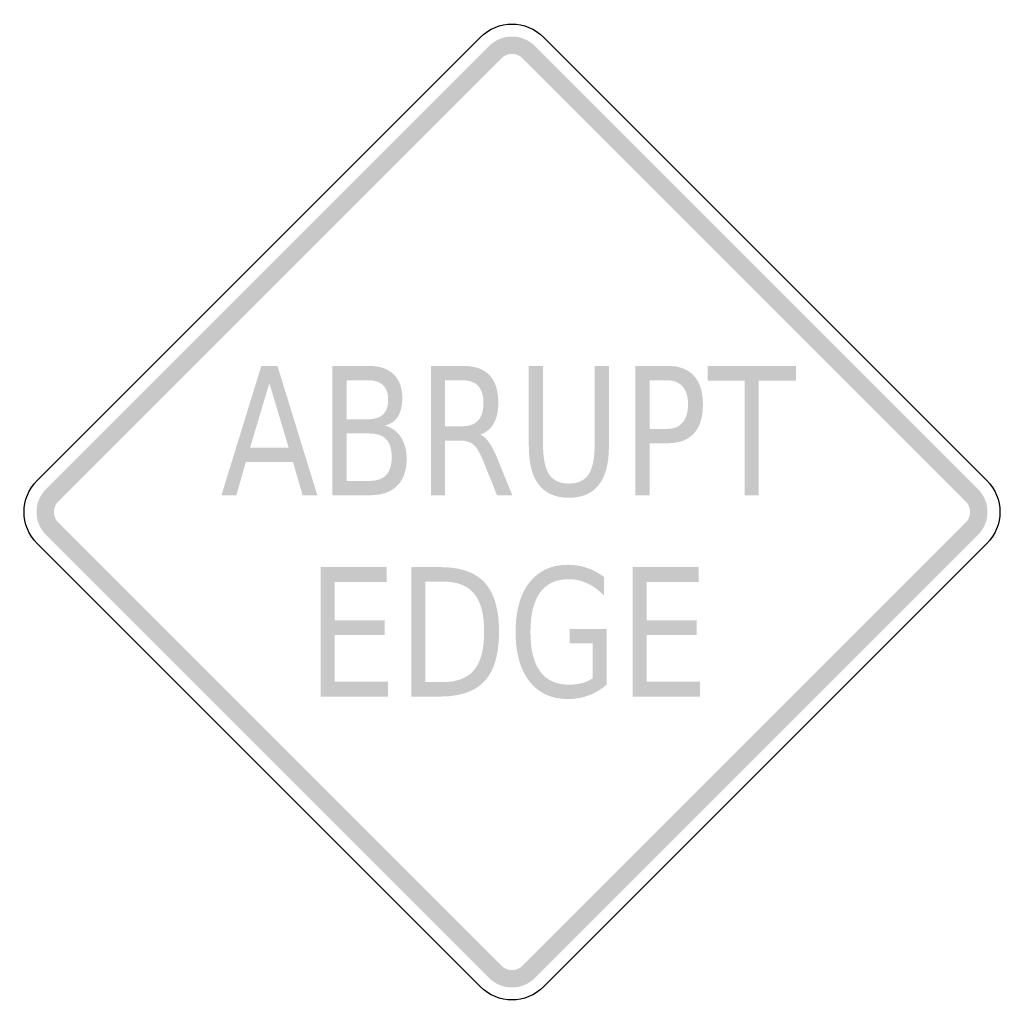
# Model space of a CAD drawing. Header units: inches. Extents: x -0.5 to 0.5, y -0.5 to 0.5.
import ezdxf

# ---------------------------------------------------------------- set-up
doc = ezdxf.new("R2010")
doc.units = ezdxf.units.IN
doc.header["$MEASUREMENT"] = 0

msp = doc.modelspace()

# ---------------------------------------------------------------- hatches: boundary and pattern name
for points in [[(0.02322, 0.47331), (0.02083, 0.47548), (0.01824, 0.4774), (0.01548, 0.47905), (0.01257, 0.48043), (0.00953, 0.48152), (0.00641, 0.4823), (0.00322, 0.48277), (0, 0.48293), (-0.00322, 0.48277), (-0.00641, 0.4823), (-0.00953, 0.48152), (-0.01257, 0.48043), (-0.01548, 0.47905), (-0.01824, 0.4774), (-0.02083, 0.47548), (-0.02322, 0.47331), (-0.01072, 0.46081), (-0.00961, 0.46181), (-0.00842, 0.4627), (-0.00714, 0.46346), (-0.0058, 0.4641), (-0.0044, 0.4646), (-0.00296, 0.46496), (-0.00149, 0.46518), (0, 0.46525), (0.00149, 0.46518), (0.00296, 0.46496), (0.0044, 0.4646), (0.0058, 0.4641), (0.00714, 0.46346), (0.00842, 0.4627), (0.00961, 0.46181), (0.01072, 0.46081), (0.02322, 0.47331)], [(-0.46081, 0.01072), (-0.01072, 0.46081), (-0.02322, 0.47331), (-0.47331, 0.02322), (-0.46081, 0.01072)], [(0.01072, 0.46081), (0.46081, 0.01072), (0.47331, 0.02322), (0.02322, 0.47331), (0.01072, 0.46081)], [(0.19856, 0.1484), (0.28835, 0.1484), (0.28835, 0.13344), (0.25065, 0.13344), (0.25065, 0.017), (0.23626, 0.017), (0.23626, 0.13344), (0.19856, 0.13344), (0.19856, 0.1484)], [(-0.47331, 0.02322), (-0.47548, 0.02083), (-0.4774, 0.01824), (-0.47905, 0.01548), (-0.48043, 0.01257), (-0.48152, 0.00953), (-0.4823, 0.00641), (-0.48277, 0.00322), (-0.48293, 0), (-0.48277, -0.00322), (-0.4823, -0.00641), (-0.48152, -0.00953), (-0.48043, -0.01257), (-0.47905, -0.01548), (-0.4774, -0.01824), (-0.47548, -0.02083), (-0.47331, -0.02322), (-0.46081, -0.01072), (-0.46181, -0.00961), (-0.4627, -0.00842), (-0.46346, -0.00714), (-0.4641, -0.0058), (-0.4646, -0.0044), (-0.46496, -0.00296), (-0.46518, -0.00149), (-0.46525, 0), (-0.46518, 0.00149), (-0.46496, 0.00296), (-0.4646, 0.0044), (-0.4641, 0.0058), (-0.46346, 0.00714), (-0.4627, 0.00842), (-0.46181, 0.00961), (-0.46081, 0.01072), (-0.47331, 0.02322)], [(0.47331, -0.02322), (0.47548, -0.02083), (0.4774, -0.01824), (0.47905, -0.01548), (0.48043, -0.01257), (0.48152, -0.00953), (0.4823, -0.00641), (0.48277, -0.00322), (0.48293, 0), (0.48277, 0.00322), (0.4823, 0.00641), (0.48152, 0.00953), (0.48043, 0.01257), (0.47905, 0.01548), (0.4774, 0.01824), (0.47548, 0.02083), (0.47331, 0.02322), (0.46081, 0.01072), (0.46181, 0.00961), (0.4627, 0.00842), (0.46346, 0.00714), (0.4641, 0.0058), (0.4646, 0.0044), (0.46496, 0.00296), (0.46518, 0.00149), (0.46525, 0), (0.46518, -0.00149), (0.46496, -0.00296), (0.4646, -0.0044), (0.4641, -0.0058), (0.46346, -0.00714), (0.4627, -0.00842), (0.46181, -0.00961), (0.46081, -0.01072), (0.47331, -0.02322)], [(-0.01072, -0.46081), (-0.46081, -0.01072), (-0.47331, -0.02322), (-0.02322, -0.47331), (-0.01072, -0.46081)], [(0.46081, -0.01072), (0.01072, -0.46081), (0.02322, -0.47331), (0.47331, -0.02322), (0.46081, -0.01072)], [(-0.19432, -0.056), (-0.12725, -0.056), (-0.12725, -0.07097), (-0.17995, -0.07097), (-0.17995, -0.10987), (-0.12939, -0.10987), (-0.12939, -0.12483), (-0.17995, -0.12483), (-0.17995, -0.17245), (-0.12591, -0.17245), (-0.12591, -0.18741), (-0.19432, -0.18741), (-0.19432, -0.056)], [(0.12254, -0.056), (0.18961, -0.056), (0.18961, -0.07097), (0.13692, -0.07097), (0.13692, -0.10987), (0.18748, -0.10987), (0.18748, -0.12483), (0.13692, -0.12483), (0.13692, -0.17245), (0.19095, -0.17245), (0.19095, -0.18741), (0.12254, -0.18741), (0.12254, -0.056)], [(-0.02322, -0.47331), (-0.02083, -0.47548), (-0.01824, -0.4774), (-0.01548, -0.47905), (-0.01257, -0.48043), (-0.00953, -0.48152), (-0.00641, -0.4823), (-0.00322, -0.48277), (0, -0.48293), (0.00322, -0.48277), (0.00641, -0.4823), (0.00953, -0.48152), (0.01257, -0.48043), (0.01548, -0.47905), (0.01824, -0.4774), (0.02083, -0.47548), (0.02322, -0.47331), (0.01072, -0.46081), (0.00961, -0.46181), (0.00842, -0.4627), (0.00714, -0.46346), (0.0058, -0.4641), (0.0044, -0.4646), (0.00296, -0.46496), (0.00149, -0.46518), (0, -0.46525), (-0.00149, -0.46518), (-0.00296, -0.46496), (-0.0044, -0.4646), (-0.0058, -0.4641), (-0.00714, -0.46346), (-0.00842, -0.4627), (-0.00961, -0.46181), (-0.01072, -0.46081), (-0.02322, -0.47331)]]:
    msp.add_hatch(color=7).paths.add_polyline_path(points)
h = msp.add_hatch(color=7)
h.paths.add_polyline_path([(-0.25457, 0.1484), (-0.23821, 0.1484), (-0.19774, 0.017), (-0.21268, 0.017), (-0.2224, 0.05071), (-0.2703, 0.05071), (-0.27994, 0.017), (-0.29512, 0.017), (-0.25457, 0.1484)])
h.paths.add_polyline_path([(-0.24643, 0.13089), (-0.26595, 0.06549), (-0.22683, 0.06549), (-0.24643, 0.13089)], flags=0)
h = msp.add_hatch(color=7)
edge = h.paths.add_edge_path()
edge.add_line((-0.18233, 0.1484), (-0.14566, 0.1484))
edge.add_spline(control_points=[(-0.14566, 0.1484), (-0.13469, 0.1484), (-0.12625, 0.14559), (-0.12032, 0.13995), (-0.11439, 0.13432), (-0.11143, 0.12631), (-0.11143, 0.11593), (-0.11143, 0.10789), (-0.11295, 0.10149), (-0.11598, 0.09674), (-0.11901, 0.09199), (-0.12347, 0.08902), (-0.12937, 0.08785)], knot_values=[0, 0, 0, 0, 1, 1, 1, 2, 2, 2, 3, 3, 3, 4, 4, 4, 4], degree=3, periodic=0)
edge.add_spline(control_points=[(-0.12937, 0.08785), (-0.12226, 0.08597), (-0.11675, 0.08206), (-0.11285, 0.0761), (-0.10895, 0.07014), (-0.107, 0.06271), (-0.107, 0.05379), (-0.107, 0.04205), (-0.11023, 0.03299), (-0.11669, 0.02659), (-0.12314, 0.0202), (-0.13232, 0.017), (-0.14423, 0.017)], knot_values=[0, 0, 0, 0, 1, 1, 1, 2, 2, 2, 3, 3, 3, 4, 4, 4, 4], degree=3, periodic=0)
edge.add_line((-0.14423, 0.017), (-0.18233, 0.017))
edge.add_line((-0.18233, 0.017), (-0.18233, 0.1484))
edge = h.paths.add_edge_path(flags=0)
edge.add_line((-0.16794, 0.07975), (-0.16794, 0.03161))
edge.add_line((-0.16794, 0.03161), (-0.14494, 0.03161))
edge.add_spline(control_points=[(-0.14494, 0.03161), (-0.1372, 0.03161), (-0.13147, 0.03359), (-0.12775, 0.03755), (-0.12404, 0.04151), (-0.12218, 0.04757), (-0.12218, 0.05572), (-0.12218, 0.06394), (-0.12404, 0.07), (-0.12775, 0.0739), (-0.13147, 0.0778), (-0.1372, 0.07975), (-0.14494, 0.07975)], knot_values=[0, 0, 0, 0, 1, 1, 1, 2, 2, 2, 3, 3, 3, 4, 4, 4, 4], degree=3, periodic=0)
edge.add_line((-0.14494, 0.07975), (-0.16794, 0.07975))
edge = h.paths.add_edge_path(flags=0)
edge.add_line((-0.16794, 0.13379), (-0.16794, 0.09419))
edge.add_line((-0.16794, 0.09419), (-0.14668, 0.09419))
edge.add_spline(control_points=[(-0.14668, 0.09419), (-0.13967, 0.09419), (-0.13444, 0.09582), (-0.13099, 0.09907), (-0.12754, 0.10233), (-0.12582, 0.1073), (-0.12582, 0.11399), (-0.12582, 0.12062), (-0.12754, 0.12558), (-0.13099, 0.12886), (-0.13444, 0.13215), (-0.13967, 0.13379), (-0.14668, 0.13379)], knot_values=[0, 0, 0, 0, 1, 1, 1, 2, 2, 2, 3, 3, 3, 4, 4, 4, 4], degree=3, periodic=0)
edge.add_line((-0.14668, 0.13379), (-0.16794, 0.13379))
h = msp.add_hatch(color=7)
edge = h.paths.add_edge_path()
edge.add_spline(control_points=[(-0.03208, 0.07861), (-0.02897, 0.07732), (-0.02596, 0.07456), (-0.02306, 0.07034), (-0.02017, 0.06611), (-0.01724, 0.0603), (-0.01429, 0.05291)], knot_values=[0, 0, 0, 0, 1, 1, 1, 2, 2, 2, 2], degree=3, periodic=0)
edge.add_line((-0.01429, 0.05291), (0.00033, 0.017))
edge.add_line((0.00033, 0.017), (-0.01516, 0.017))
edge.add_line((-0.01516, 0.017), (-0.02876, 0.05071))
edge.add_spline(control_points=[(-0.02876, 0.05071), (-0.03223, 0.05951), (-0.03562, 0.06535), (-0.03891, 0.06822), (-0.04221, 0.0711), (-0.0467, 0.07254), (-0.05239, 0.07254)], knot_values=[0, 0, 0, 0, 1, 1, 1, 2, 2, 2, 2], degree=3, periodic=0)
edge.add_line((-0.05239, 0.07254), (-0.06804, 0.07254))
edge.add_line((-0.06804, 0.07254), (-0.06804, 0.017))
edge.add_line((-0.06804, 0.017), (-0.08242, 0.017))
edge.add_line((-0.08242, 0.017), (-0.08242, 0.1484))
edge.add_line((-0.08242, 0.1484), (-0.05002, 0.1484))
edge.add_spline(control_points=[(-0.05002, 0.1484), (-0.03785, 0.1484), (-0.02878, 0.14526), (-0.02283, 0.13899), (-0.01687, 0.13271), (-0.0139, 0.12323), (-0.0139, 0.11056), (-0.0139, 0.10228), (-0.01544, 0.09542), (-0.01852, 0.08996), (-0.0216, 0.08451), (-0.02612, 0.08072), (-0.03208, 0.07861)], knot_values=[0, 0, 0, 0, 1, 1, 1, 2, 2, 2, 3, 3, 3, 4, 4, 4, 4], degree=3, periodic=0)
edge = h.paths.add_edge_path(flags=0)
edge.add_line((-0.06804, 0.13379), (-0.06804, 0.08715))
edge.add_line((-0.06804, 0.08715), (-0.05002, 0.08715))
edge.add_spline(control_points=[(-0.05002, 0.08715), (-0.04306, 0.08715), (-0.03782, 0.08913), (-0.03429, 0.09309), (-0.03076, 0.09705), (-0.02899, 0.10287), (-0.02899, 0.11056), (-0.02899, 0.11824), (-0.03076, 0.12404), (-0.03429, 0.12794), (-0.03782, 0.13184), (-0.04306, 0.13379), (-0.05002, 0.13379)], knot_values=[0, 0, 0, 0, 1, 1, 1, 2, 2, 2, 3, 3, 3, 4, 4, 4, 4], degree=3, periodic=0)
edge.add_line((-0.05002, 0.13379), (-0.06804, 0.13379))
h = msp.add_hatch(color=7)
edge = h.paths.add_edge_path()
edge.add_line((0.01709, 0.1484), (0.03155, 0.1484))
edge.add_line((0.03155, 0.1484), (0.03155, 0.06857))
edge.add_spline(control_points=[(0.03155, 0.06857), (0.03155, 0.05449), (0.03362, 0.04436), (0.03776, 0.03817), (0.04189, 0.03198), (0.04857, 0.02888), (0.05779, 0.02888), (0.06701, 0.02888), (0.07368, 0.03198), (0.07779, 0.03817), (0.0819, 0.04436), (0.08395, 0.05449), (0.08395, 0.06857)], knot_values=[0, 0, 0, 0, 1, 1, 1, 2, 2, 2, 3, 3, 3, 4, 4, 4, 4], degree=3, periodic=0)
edge.add_line((0.08395, 0.06857), (0.08395, 0.1484))
edge.add_line((0.08395, 0.1484), (0.09842, 0.1484))
edge.add_line((0.09842, 0.1484), (0.09842, 0.06637))
edge.add_spline(control_points=[(0.09842, 0.06637), (0.09842, 0.04924), (0.09499, 0.0363), (0.08814, 0.02756), (0.08129, 0.01882), (0.07118, 0.01445), (0.05779, 0.01445), (0.04436, 0.01445), (0.03421, 0.01882), (0.02736, 0.02756), (0.02051, 0.0363), (0.01709, 0.04924), (0.01709, 0.06637)], knot_values=[0, 0, 0, 0, 1, 1, 1, 2, 2, 2, 3, 3, 3, 4, 4, 4, 4], degree=3, periodic=0)
edge.add_line((0.01709, 0.06637), (0.01709, 0.1484))
h = msp.add_hatch(color=7)
edge = h.paths.add_edge_path()
edge.add_line((0.12537, 0.1484), (0.15778, 0.1484))
edge.add_spline(control_points=[(0.15778, 0.1484), (0.16969, 0.1484), (0.17868, 0.14507), (0.18477, 0.13841), (0.19086, 0.13175), (0.1939, 0.122), (0.1939, 0.10915), (0.1939, 0.09618), (0.19086, 0.08638), (0.18477, 0.07975), (0.17868, 0.07312), (0.16969, 0.06981), (0.15778, 0.06981)], knot_values=[0, 0, 0, 0, 1, 1, 1, 2, 2, 2, 3, 3, 3, 4, 4, 4, 4], degree=3, periodic=0)
edge.add_line((0.15778, 0.06981), (0.13976, 0.06981))
edge.add_line((0.13976, 0.06981), (0.13976, 0.017))
edge.add_line((0.13976, 0.017), (0.12537, 0.017))
edge.add_line((0.12537, 0.017), (0.12537, 0.1484))
edge = h.paths.add_edge_path(flags=0)
edge.add_line((0.13976, 0.13379), (0.13976, 0.08442))
edge.add_line((0.13976, 0.08442), (0.15778, 0.08442))
edge.add_spline(control_points=[(0.15778, 0.08442), (0.16447, 0.08442), (0.16965, 0.08656), (0.17331, 0.09084), (0.17697, 0.09513), (0.1788, 0.10123), (0.1788, 0.10915), (0.1788, 0.11701), (0.17697, 0.12309), (0.17331, 0.12737), (0.16965, 0.13165), (0.16447, 0.13379), (0.15778, 0.13379)], knot_values=[0, 0, 0, 0, 1, 1, 1, 2, 2, 2, 3, 3, 3, 4, 4, 4, 4], degree=3, periodic=0)
edge.add_line((0.15778, 0.13379), (0.13976, 0.13379))
h = msp.add_hatch(color=7)
edge = h.paths.add_edge_path()
edge.add_line((-0.10237, -0.056), (-0.0729, -0.056))
edge.add_spline(control_points=[(-0.0729, -0.056), (-0.05231, -0.056), (-0.03721, -0.0613), (-0.0276, -0.07189), (-0.01799, -0.08248), (-0.01318, -0.09904), (-0.01318, -0.12157), (-0.01318, -0.14422), (-0.01801, -0.16086), (-0.02768, -0.17148), (-0.03734, -0.1821), (-0.05242, -0.18741), (-0.0729, -0.18741)], knot_values=[0, 0, 0, 0, 1, 1, 1, 2, 2, 2, 3, 3, 3, 4, 4, 4, 4], degree=3, periodic=0)
edge.add_line((-0.0729, -0.18741), (-0.10237, -0.18741))
edge.add_line((-0.10237, -0.18741), (-0.10237, -0.056))
edge = h.paths.add_edge_path(flags=0)
edge.add_line((-0.08799, -0.07061), (-0.08799, -0.1728))
edge.add_line((-0.08799, -0.1728), (-0.07069, -0.1728))
edge.add_spline(control_points=[(-0.07069, -0.1728), (-0.05605, -0.1728), (-0.04532, -0.16869), (-0.0385, -0.16048), (-0.03168, -0.15226), (-0.02827, -0.1393), (-0.02827, -0.12157), (-0.02827, -0.10397), (-0.03168, -0.09108), (-0.0385, -0.08289), (-0.04532, -0.07471), (-0.05605, -0.07061), (-0.07069, -0.07061)], knot_values=[0, 0, 0, 0, 1, 1, 1, 2, 2, 2, 3, 3, 3, 4, 4, 4, 4], degree=3, periodic=0)
edge.add_line((-0.07069, -0.07061), (-0.08799, -0.07061))
h = msp.add_hatch(color=7)
edge = h.paths.add_edge_path()
edge.add_line((0.08209, -0.16866), (0.08209, -0.13337))
edge.add_line((0.08209, -0.13337), (0.05863, -0.13337))
edge.add_line((0.05863, -0.13337), (0.05863, -0.11876))
edge.add_line((0.05863, -0.11876), (0.09631, -0.11876))
edge.add_line((0.09631, -0.11876), (0.09631, -0.17518))
edge.add_spline(control_points=[(0.09631, -0.17518), (0.09078, -0.18005), (0.08467, -0.18373), (0.07798, -0.18622), (0.0713, -0.18872), (0.06416, -0.18996), (0.05658, -0.18996), (0.03999, -0.18996), (0.02702, -0.18396), (0.01767, -0.17196), (0.00832, -0.15996), (0.00365, -0.14326), (0.00365, -0.12184), (0.00365, -0.10036), (0.00832, -0.08363), (0.01767, -0.07163), (0.02702, -0.05963), (0.03999, -0.05363), (0.05658, -0.05363), (0.06347, -0.05363), (0.07004, -0.05468), (0.07629, -0.0568), (0.08253, -0.05891), (0.08828, -0.06202), (0.09355, -0.06613)], knot_values=[0, 0, 0, 0, 1, 1, 1, 2, 2, 2, 3, 3, 3, 4, 4, 4, 5, 5, 5, 6, 6, 6, 7, 7, 7, 8, 8, 8, 8], degree=3, periodic=0)
edge.add_line((0.09355, -0.06613), (0.09355, -0.08505))
edge.add_spline(control_points=[(0.09355, -0.08505), (0.08823, -0.07947), (0.08258, -0.07528), (0.0766, -0.07246), (0.07062, -0.06965), (0.06434, -0.06824), (0.05776, -0.06824), (0.0448, -0.06824), (0.03506, -0.07273), (0.02853, -0.0817), (0.022, -0.09068), (0.01874, -0.10406), (0.01874, -0.12184), (0.01874, -0.13956), (0.022, -0.15291), (0.02853, -0.16189), (0.03506, -0.17086), (0.0448, -0.17535), (0.05776, -0.17535), (0.06287, -0.17535), (0.06741, -0.17481), (0.07139, -0.17372), (0.07536, -0.17264), (0.07893, -0.17095), (0.08209, -0.16866)], knot_values=[0, 0, 0, 0, 1, 1, 1, 2, 2, 2, 3, 3, 3, 4, 4, 4, 5, 5, 5, 6, 6, 6, 7, 7, 7, 8, 8, 8, 8], degree=3, periodic=0)

# ---------------------------------------------------------------- linework, layer by layer
at = {"color": 7}
for points in [[(-0.48224, 0.03215), (-0.03215, 0.48224)], [(0.03215, 0.48224), (0.48224, 0.03215)], [(-0.03215, -0.48224), (-0.48224, -0.03215)], [(0.48224, -0.03215), (0.03215, -0.48224)]]:
    msp.add_lwpolyline(points, dxfattribs=at)
for points in [[(-0.03215, 0.48224), (-0.01439, 0.5), (0.01439, 0.5), (0.03215, 0.48224)], [(-0.48224, -0.03215), (-0.5, -0.01439), (-0.5, 0.01439), (-0.48224, 0.03215)], [(0.48224, 0.03215), (0.5, 0.01439), (0.5, -0.01439), (0.48224, -0.03215)], [(0.03215, -0.48224), (0.01439, -0.5), (-0.01439, -0.5), (-0.03215, -0.48224)]]:
    msp.add_open_spline(points, degree=3, dxfattribs=at)

doc.saveas('drawing.dxf')
